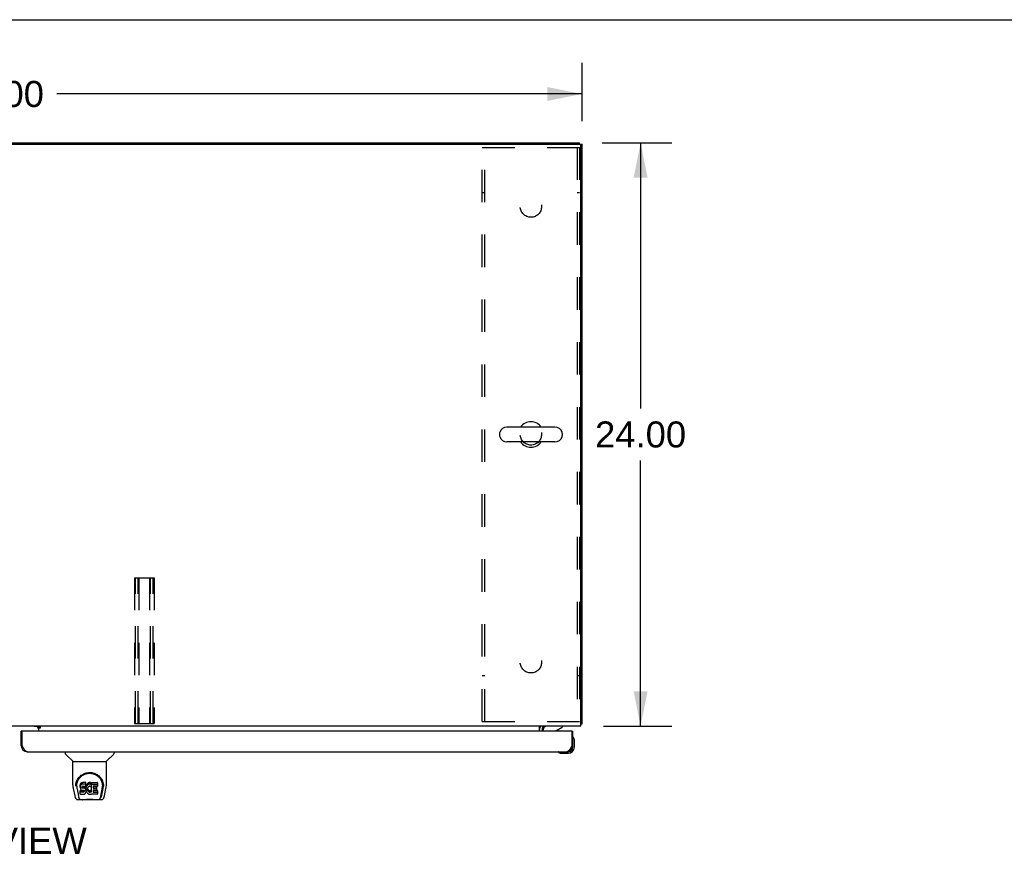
# Model space of a CAD drawing. Header units: inches. Extents: x 0 to 243, y 0 to 157.
# Tile 14 of 17: x 78 to 118, y 123 to 157. Entities that reach past the tile are written whole.
import ezdxf

# ---------------------------------------------------------------- set-up
doc = ezdxf.new("R2010")
doc.units = ezdxf.units.IN
doc.header["$LTSCALE"] = 13.357143
doc.header["$MEASUREMENT"] = 0
doc.linetypes.add('HIDDEN', pattern=[0.2, 0.1, -0.1])
doc.layers.get('0').update_dxf_attribs({"linetype": 'CONTINUOUS'})
for name, color, linetype in [('02___PRT_ALL_AXES', 7, 'CONTINUOUS'), ('DEFAULT_2', 8, 'HIDDEN'), ('DIMENSIONS', 7, 'CONTINUOUS')]:
    doc.layers.add(name, color=color, linetype=linetype)
doc.styles.get("Standard").update_dxf_attribs({"font": 'arial.ttf'})
doc.dimstyles.new('DIMSTYLE_1', dxfattribs={"dimtxt": 1.071429, "dimasz": 1.428571, "dimexe": 0.09, "dimexo": 0.07, "dimgap": 0.0375, "dimtad": 0, "dimtih": 1, "dimtoh": 1, "dimzin": 4, "dimdsep": 46, "dimtxsty": 'Standard', "dimblk": '_FILLED', "dimblk1": '_FILLED', "dimblk2": '_FILLED', "dimcen": 0.09, "dimazin": 1, "dimtfac": 1, "dimtdec": 3, "dimtofl": 0, "dimtmove": 0, "dimatfit": 3, "dimldrblk": '_FILLED', "dimfxl": 1, "dimtolj": 1, "dimtzin": 4, "dimarcsym": 0})

# ---------------------------------------------------------------- blocks, each defined once
blk = doc.blocks.new('_FILLED')
at = {"color": 0, "linetype": 'ByBlock'}
blk.add_solid([(0, 0), (-1, 0.2), (-1, -0.2)], dxfattribs=at)
blk = doc.blocks.new('*D1')
at = {"layer": 'DIMENSIONS', "color": 2, "linetype": 'Continuous'}
for p, q in [((53.036, 152.847), (53.036, 155.372)), ((101.036, 152.962), (101.036, 155.372)), ((53.036, 154.087), (74.628, 154.087)), ((101.036, 154.087), (79.444, 154.087))]:
    blk.add_line(p, q, dxfattribs=at)
at = {"layer": 'DIMENSIONS', "color": 2, "linetype": 'Continuous', "xscale": 1.4285714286, "yscale": 1.4285714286, "zscale": 1.4285714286, "rotation": 180}
blk.add_blockref('_FILLED', (53.036, 154.087), dxfattribs=at)
at = {"layer": 'DIMENSIONS', "color": 2, "linetype": 'Continuous', "xscale": 1.4285714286, "yscale": 1.4285714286, "zscale": 1.4285714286}
blk.add_blockref('_FILLED', (101.036, 154.087), dxfattribs=at)
at = {"layer": 'DIMENSIONS', "color": 2, "linetype": 'Continuous', "insert": (77.036, 154.622), "char_height": 1.0714, "width": 3.74403, "attachment_point": 2, "line_spacing_factor": 0.9}
blk.add_mtext('48.00', dxfattribs=at)
blk = doc.blocks.new('*D10')
at = {"layer": 'DIMENSIONS', "color": 2, "linetype": 'Continuous'}
for p, q in [((101.869, 152.076), (104.729, 152.076)), ((103.443, 152.076), (103.443, 141.148)), ((103.443, 128.076), (103.443, 139.005)), ((101.924, 128.076), (104.729, 128.076))]:
    blk.add_line(p, q, dxfattribs=at)
at = {"layer": 'DIMENSIONS', "color": 2, "linetype": 'Continuous', "xscale": 1.4285714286, "yscale": 1.4285714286, "zscale": 1.4285714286}
for p, rotation in [((103.443, 152.076), 90), ((103.443, 128.076), 270)]:
    blk.add_blockref('_FILLED', p, dxfattribs=dict(at, rotation=rotation))
at = {"layer": 'DIMENSIONS', "color": 2, "linetype": 'Continuous', "insert": (103.443, 140.612), "char_height": 1.0714, "width": 3.74403, "attachment_point": 2, "line_spacing_factor": 0.9}
blk.add_mtext('24.00', dxfattribs=at)

msp = doc.modelspace()

# ---------------------------------------------------------------- linework, layer by layer
at = {"color": 7, "linetype": 'Continuous'}
for p, q in [((0, 157.143), (242.857, 157.143)), ((53.14, 152.076), (100.932, 152.076)), ((100.932, 152.024), (100.932, 152.076)), ((100.932, 152.024), (101.036, 152.024)), ((97.644, 140.12), (97.644, 140.033)), ((99.919, 140.382), (97.944, 140.382)), ((100.219, 140.12), (100.219, 140.033)), ((99.919, 139.77), (97.944, 139.77)), ((78.611, 128.065), (78.675, 128.001)), ((78.75, 128.042), (78.682, 128.042)), ((78.682, 127.996), (78.682, 128.042)), ((99.395, 128.076), (99.429, 128.041)), ((99.432, 128.037), (99.432, 128.037)), ((99.432, 128.037), (99.432, 128.037)), ((99.981, 127.899), (100.219, 128.037)), ((100.219, 128.076), (100.219, 128.037)), ((100.984, 128.18), (101.036, 128.18)), ((78.035, 127.872), (77.973, 127.872)), ((99.432, 127.872), (99.432, 127.919)), ((100.599, 127.872), (100.661, 127.872)), ((100.676, 127.607), (100.674, 127.613)), ((77.973, 127.265), (78.015, 127.265)), ((100.661, 127.265), (100.619, 127.265)), ((100.661, 127.221), (100.661, 127.265)), ((100.721, 127.478), (100.718, 127.516)), ((100.721, 127.221), (100.721, 127.478)), ((79.782, 127.018), (79.782, 126.956)), ((80.091, 126.63), (79.794, 126.928)), ((81.481, 126.63), (81.778, 126.928)), ((81.79, 127.018), (81.79, 126.956)), ((100.066, 127.005), (100.073, 127.003)), ((100.164, 126.961), (100.202, 126.958)), ((100.202, 126.958), (100.458, 126.958)), ((100.414, 127.018), (100.458, 127.018)), ((80.097, 126.625), (81.475, 126.625)), ((80.097, 125.653), (80.097, 126.625)), ((81.475, 125.653), (81.475, 126.625)), ((80.222, 125.684), (80.221, 125.621)), ((80.259, 125.611), (80.259, 125.588)), ((80.402, 125.656), (80.4, 125.633)), ((80.4, 125.566), (80.4, 125.633)), ((80.402, 125.59), (80.4, 125.566)), ((80.4, 125.566), (80.401, 125.542)), ((80.401, 125.542), (80.405, 125.518)), ((80.407, 125.68), (80.402, 125.656)), ((80.402, 125.59), (80.402, 125.656)), ((80.407, 125.613), (80.402, 125.59)), ((80.405, 125.518), (80.413, 125.496)), ((80.416, 125.702), (80.407, 125.68)), ((80.407, 125.613), (80.407, 125.68)), ((80.416, 125.635), (80.407, 125.613)), ((80.43, 125.722), (80.416, 125.702)), ((80.416, 125.635), (80.416, 125.702)), ((80.43, 125.655), (80.416, 125.635)), ((80.438, 125.73), (80.43, 125.722)), ((80.43, 125.655), (80.43, 125.722)), ((80.438, 125.663), (80.43, 125.655)), ((80.448, 125.736), (80.438, 125.73)), ((80.438, 125.663), (80.438, 125.73)), ((80.448, 125.67), (80.438, 125.663)), ((80.469, 125.746), (80.448, 125.736)), ((80.448, 125.67), (80.448, 125.736)), ((80.469, 125.679), (80.448, 125.67)), ((80.493, 125.753), (80.469, 125.746)), ((80.469, 125.679), (80.469, 125.746)), ((80.493, 125.687), (80.469, 125.679)), ((80.471, 125.554), (80.472, 125.569)), ((80.472, 125.547), (80.471, 125.554)), ((80.472, 125.569), (80.474, 125.584)), ((80.472, 125.547), (80.472, 125.569)), ((80.474, 125.539), (80.472, 125.547)), ((80.474, 125.584), (80.477, 125.591)), ((80.474, 125.539), (80.474, 125.584)), ((80.478, 125.533), (80.474, 125.539)), ((80.477, 125.591), (80.483, 125.596)), ((80.478, 125.533), (80.478, 125.592)), ((80.485, 125.529), (80.478, 125.533)), ((80.483, 125.596), (80.497, 125.6)), ((80.485, 125.596), (80.484, 125.596)), ((80.499, 125.592), (80.485, 125.596)), ((80.485, 125.529), (80.485, 125.596)), ((80.499, 125.525), (80.485, 125.529)), ((80.632, 125.753), (80.493, 125.753)), ((80.493, 125.687), (80.493, 125.753)), ((80.632, 125.687), (80.493, 125.687)), ((80.497, 125.6), (80.512, 125.601)), ((80.523, 125.593), (80.499, 125.592)), ((80.499, 125.525), (80.499, 125.592)), ((80.523, 125.526), (80.499, 125.525)), ((80.512, 125.601), (80.625, 125.601)), ((80.547, 125.591), (80.523, 125.593)), ((80.523, 125.526), (80.523, 125.593)), ((80.547, 125.525), (80.523, 125.526)), ((80.57, 125.586), (80.547, 125.591)), ((80.547, 125.525), (80.547, 125.591)), ((80.57, 125.519), (80.547, 125.525)), ((80.581, 125.581), (80.57, 125.586)), ((80.57, 125.519), (80.57, 125.586)), ((80.581, 125.515), (80.57, 125.519)), ((80.591, 125.575), (80.581, 125.581)), ((80.581, 125.515), (80.581, 125.581)), ((80.591, 125.508), (80.581, 125.515)), ((80.608, 125.558), (80.591, 125.575)), ((80.591, 125.508), (80.591, 125.575)), ((80.622, 125.538), (80.608, 125.558)), ((80.608, 125.491), (80.608, 125.558)), ((80.631, 125.516), (80.622, 125.538)), ((80.622, 125.471), (80.622, 125.538)), ((80.625, 125.601), (80.63, 125.602)), ((80.63, 125.602), (80.632, 125.607)), ((80.632, 125.512), (80.631, 125.516)), ((80.631, 125.449), (80.631, 125.516)), ((80.634, 125.711), (80.632, 125.753)), ((80.632, 125.687), (80.632, 125.753)), ((80.634, 125.644), (80.632, 125.687)), ((80.632, 125.607), (80.633, 125.62)), ((80.637, 125.589), (80.632, 125.545)), ((80.632, 125.478), (80.632, 125.545)), ((80.637, 125.523), (80.632, 125.478)), ((80.633, 125.62), (80.634, 125.644)), ((80.634, 125.644), (80.634, 125.711)), ((80.641, 125.611), (80.637, 125.589)), ((80.637, 125.523), (80.637, 125.589)), ((80.641, 125.545), (80.637, 125.523)), ((80.647, 125.633), (80.641, 125.611)), ((80.641, 125.545), (80.641, 125.611)), ((80.647, 125.566), (80.641, 125.545)), ((80.655, 125.653), (80.647, 125.633)), ((80.647, 125.566), (80.647, 125.633)), ((80.655, 125.587), (80.647, 125.566)), ((80.666, 125.673), (80.655, 125.653)), ((80.655, 125.587), (80.655, 125.653)), ((80.666, 125.606), (80.655, 125.587)), ((80.679, 125.691), (80.666, 125.673)), ((80.666, 125.606), (80.666, 125.673)), ((80.679, 125.624), (80.666, 125.606)), ((80.694, 125.708), (80.679, 125.691)), ((80.679, 125.624), (80.679, 125.691)), ((80.694, 125.641), (80.679, 125.624)), ((80.71, 125.723), (80.694, 125.708)), ((80.694, 125.641), (80.694, 125.708)), ((80.71, 125.656), (80.694, 125.641)), ((80.705, 125.521), (80.702, 125.494)), ((80.709, 125.533), (80.705, 125.521)), ((80.715, 125.545), (80.709, 125.533)), ((80.728, 125.736), (80.71, 125.723)), ((80.71, 125.656), (80.71, 125.723)), ((80.728, 125.669), (80.71, 125.656)), ((80.729, 125.568), (80.715, 125.545)), ((80.749, 125.745), (80.728, 125.736)), ((80.728, 125.669), (80.728, 125.736)), ((80.749, 125.678), (80.728, 125.669)), ((80.737, 125.579), (80.729, 125.568)), ((80.748, 125.586), (80.737, 125.579)), ((80.773, 125.597), (80.748, 125.586)), ((80.771, 125.75), (80.749, 125.745)), ((80.749, 125.678), (80.749, 125.745)), ((80.771, 125.683), (80.749, 125.678)), ((80.793, 125.752), (80.771, 125.75)), ((80.771, 125.683), (80.771, 125.75)), ((80.793, 125.685), (80.771, 125.683)), ((80.786, 125.6), (80.773, 125.597)), ((80.799, 125.6), (80.786, 125.6)), ((80.793, 125.752), (80.815, 125.752)), ((80.793, 125.685), (80.793, 125.752)), ((80.815, 125.685), (80.793, 125.685)), ((80.812, 125.597), (80.799, 125.6)), ((80.825, 125.592), (80.812, 125.597)), ((80.826, 125.75), (80.815, 125.752)), ((80.815, 125.685), (80.815, 125.752)), ((80.826, 125.683), (80.815, 125.685)), ((80.837, 125.747), (80.826, 125.75)), ((80.826, 125.683), (80.826, 125.75)), ((80.837, 125.68), (80.826, 125.683)), ((80.857, 125.663), (80.831, 125.594)), ((80.856, 125.734), (80.837, 125.747)), ((80.837, 125.68), (80.837, 125.747)), ((80.856, 125.668), (80.837, 125.68)), ((80.856, 125.734), (80.856, 125.668)), ((80.857, 125.731), (80.857, 125.664)), ((80.866, 125.751), (81.103, 125.751)), ((80.866, 125.359), (80.866, 125.751)), ((80.866, 125.685), (81.103, 125.685)), ((80.936, 125.597), (80.936, 125.529)), ((81.103, 125.601), (80.94, 125.601)), ((80.94, 125.592), (81.072, 125.592)), ((80.94, 125.525), (81.072, 125.525)), ((81.076, 125.587), (81.076, 125.447)), ((81.107, 125.747), (81.107, 125.606)), ((81.35, 125.684), (81.351, 125.621)), ((81.357, 125.598), (81.357, 125.598)), ((80.112, 125.51), (80.177, 125.205)), ((80.268, 125.49), (80.325, 125.197)), ((80.343, 125.129), (80.336, 125.129)), ((80.342, 125.133), (80.345, 125.123)), ((80.345, 125.122), (80.345, 125.123)), ((80.402, 125.28), (80.402, 125.422)), ((80.466, 125.427), (80.407, 125.426)), ((80.407, 125.359), (80.407, 125.426)), ((80.466, 125.36), (80.407, 125.359)), ((80.407, 125.275), (80.551, 125.275)), ((80.413, 125.496), (80.426, 125.476)), ((80.426, 125.476), (80.442, 125.459)), ((80.442, 125.459), (80.462, 125.446)), ((80.462, 125.446), (80.473, 125.441)), ((80.527, 125.427), (80.466, 125.427)), ((80.466, 125.36), (80.466, 125.427)), ((80.527, 125.36), (80.466, 125.36)), ((80.473, 125.441), (80.485, 125.439)), ((80.485, 125.439), (80.532, 125.439)), ((80.542, 125.428), (80.527, 125.427)), ((80.527, 125.36), (80.527, 125.427)), ((80.542, 125.361), (80.527, 125.36)), ((80.532, 125.439), (80.54, 125.438)), ((80.54, 125.438), (80.547, 125.436)), ((80.549, 125.432), (80.542, 125.428)), ((80.542, 125.361), (80.542, 125.428)), ((80.549, 125.365), (80.542, 125.361)), ((80.547, 125.436), (80.553, 125.431)), ((80.55, 125.433), (80.549, 125.432)), ((80.549, 125.365), (80.549, 125.432)), ((80.554, 125.37), (80.549, 125.365)), ((80.551, 125.275), (80.563, 125.277)), ((80.553, 125.431), (80.558, 125.425)), ((80.554, 125.37), (80.554, 125.43)), ((80.563, 125.382), (80.554, 125.37)), ((80.558, 125.425), (80.564, 125.412)), ((80.563, 125.382), (80.563, 125.414)), ((80.566, 125.389), (80.563, 125.382)), ((80.563, 125.277), (80.574, 125.281)), ((80.564, 125.412), (80.567, 125.397)), ((80.566, 125.389), (80.566, 125.401)), ((80.567, 125.397), (80.566, 125.389)), ((80.574, 125.281), (80.594, 125.295)), ((80.608, 125.491), (80.591, 125.508)), ((80.594, 125.295), (80.611, 125.312)), ((80.622, 125.471), (80.608, 125.491)), ((80.611, 125.312), (80.618, 125.321)), ((80.618, 125.321), (80.623, 125.332)), ((80.631, 125.449), (80.622, 125.471)), ((80.623, 125.332), (80.632, 125.355)), ((80.637, 125.426), (80.631, 125.449)), ((80.632, 125.478), (80.633, 125.456)), ((80.632, 125.355), (80.638, 125.378)), ((80.633, 125.456), (80.636, 125.434)), ((80.636, 125.434), (80.641, 125.412)), ((80.64, 125.402), (80.637, 125.426)), ((80.638, 125.378), (80.64, 125.402)), ((80.64, 125.402), (80.64, 125.416)), ((80.641, 125.412), (80.648, 125.391)), ((80.648, 125.391), (80.669, 125.352)), ((80.669, 125.352), (80.682, 125.333)), ((80.682, 125.333), (80.696, 125.317)), ((80.696, 125.317), (80.713, 125.302)), ((80.702, 125.494), (80.701, 125.467)), ((80.701, 125.467), (80.703, 125.454)), ((80.703, 125.454), (80.703, 125.494)), ((80.703, 125.454), (80.706, 125.441)), ((80.704, 125.513), (80.706, 125.508)), ((80.706, 125.508), (80.716, 125.483)), ((80.706, 125.441), (80.706, 125.508)), ((80.706, 125.441), (80.716, 125.416)), ((80.713, 125.302), (80.73, 125.288)), ((80.716, 125.483), (80.729, 125.46)), ((80.716, 125.416), (80.716, 125.483)), ((80.716, 125.416), (80.729, 125.393)), ((80.729, 125.46), (80.738, 125.45)), ((80.729, 125.393), (80.729, 125.46)), ((80.729, 125.393), (80.738, 125.383)), ((80.73, 125.288), (80.74, 125.283)), ((80.738, 125.45), (80.748, 125.441)), ((80.738, 125.383), (80.738, 125.45)), ((80.738, 125.383), (80.748, 125.374)), ((80.74, 125.283), (80.751, 125.279)), ((80.748, 125.441), (80.759, 125.434)), ((80.748, 125.374), (80.748, 125.441)), ((80.748, 125.374), (80.759, 125.367)), ((80.751, 125.279), (80.773, 125.274)), ((80.759, 125.434), (80.772, 125.429)), ((80.759, 125.367), (80.759, 125.434)), ((80.759, 125.367), (80.772, 125.362)), ((80.772, 125.429), (80.785, 125.426)), ((80.772, 125.362), (80.772, 125.429)), ((80.772, 125.362), (80.785, 125.36)), ((80.773, 125.274), (80.794, 125.271)), ((80.785, 125.426), (80.798, 125.426)), ((80.785, 125.36), (80.785, 125.426)), ((80.785, 125.36), (80.798, 125.359)), ((80.794, 125.271), (80.817, 125.274)), ((80.798, 125.426), (80.811, 125.428)), ((80.798, 125.359), (80.798, 125.426)), ((80.798, 125.359), (80.811, 125.361)), ((80.811, 125.428), (80.824, 125.432)), ((80.811, 125.361), (80.811, 125.428)), ((80.811, 125.361), (80.824, 125.365)), ((80.817, 125.274), (80.838, 125.281)), ((80.824, 125.432), (80.836, 125.437)), ((80.824, 125.365), (80.824, 125.432)), ((80.824, 125.365), (80.836, 125.371)), ((80.836, 125.437), (80.847, 125.445)), ((80.836, 125.371), (80.836, 125.437)), ((80.836, 125.371), (80.847, 125.378)), ((80.838, 125.281), (80.857, 125.293)), ((80.847, 125.445), (80.847, 125.378)), ((80.854, 125.444), (80.866, 125.426)), ((80.854, 125.377), (80.866, 125.359)), ((80.868, 125.293), (80.857, 125.293)), ((80.857, 125.293), (80.857, 125.293)), ((80.868, 125.28), (80.868, 125.293)), ((81.103, 125.275), (80.872, 125.275)), ((80.937, 125.438), (80.937, 125.361)), ((81.072, 125.443), (80.942, 125.443)), ((80.942, 125.423), (81.103, 125.423)), ((80.942, 125.356), (81.103, 125.356)), ((81.108, 125.419), (81.108, 125.28)), ((81.227, 125.123), (81.23, 125.133)), ((81.227, 125.122), (81.227, 125.123)), ((81.236, 125.129), (81.229, 125.129)), ((81.246, 125.197), (81.303, 125.487)), ((81.288, 125.232), (81.34, 125.503)), ((81.303, 125.487), (81.304, 125.491)), ((81.395, 125.205), (81.46, 125.51)), ((80.301, 125.05), (80.503, 125.05)), ((80.388, 125.05), (80.382, 125.05)), ((80.388, 125.05), (80.386, 125.05)), ((81.079, 125.038), (80.493, 125.038)), ((81.069, 125.05), (81.271, 125.05)), ((81.186, 125.05), (81.184, 125.05))]:
    msp.add_line(p, q, dxfattribs=at)
at = {"color": 3, "linetype": 'Continuous'}
for p, q in [((53.15, 152.024), (100.921, 152.024)), ((100.984, 128.076), (100.984, 151.962)), ((101.036, 128.18), (101.036, 152.024)), ((100.984, 128.076), (53.088, 128.076)), ((78.682, 128.065), (78.51, 128.065)), ((78.682, 128.047), (78.682, 128.076)), ((78.682, 128.047), (78.75, 128.047)), ((78.75, 127.996), (78.682, 127.996)), ((78.682, 127.996), (78.682, 127.872)), ((78.75, 128.047), (78.75, 127.996)), ((99.286, 127.872), (99.286, 128.076)), ((99.431, 128.039), (99.426, 128.045)), ((99.431, 128.038), (99.431, 128.039)), ((99.432, 128.037), (99.431, 128.038)), ((77.973, 127.265), (77.973, 127.872)), ((78.015, 127.265), (78.015, 127.852)), ((100.599, 127.872), (78.035, 127.872)), ((99.39, 127.934), (99.39, 127.872)), ((100.619, 127.852), (100.619, 127.265)), ((100.661, 127.265), (100.661, 127.872)), ((78.022, 127.252), (78.015, 127.265)), ((78.032, 127.234), (78.022, 127.252)), ((78.039, 127.221), (78.032, 127.234)), ((78.045, 127.209), (78.039, 127.221)), ((78.052, 127.197), (78.045, 127.209)), ((78.058, 127.185), (78.052, 127.197)), ((100.593, 127.215), (100.586, 127.203)), ((100.599, 127.228), (100.593, 127.215)), ((100.606, 127.24), (100.599, 127.228)), ((100.619, 127.265), (100.606, 127.24)), ((78.22, 127.018), (100.414, 127.018))]:
    msp.add_line(p, q, dxfattribs=at)
for points in [[(99.404, 128.07), (99.402, 128.072), (99.399, 128.073), (99.397, 128.074), (99.395, 128.075)], [(99.419, 128.054), (99.418, 128.056), (99.416, 128.058), (99.413, 128.061), (99.411, 128.063), (99.409, 128.065), (99.407, 128.068), (99.404, 128.07)], [(99.426, 128.045), (99.424, 128.047), (99.423, 128.049), (99.421, 128.051), (99.419, 128.054)], [(99.433, 128.036), (99.433, 128.036), (99.433, 128.036), (99.432, 128.037), (99.432, 128.037)], [(100.984, 128.161), (100.984, 128.161), (100.988, 128.162), (100.992, 128.163), (100.996, 128.164), (101, 128.165)], [(101, 128.165), (101.008, 128.166), (101.012, 128.167), (101.015, 128.168), (101.018, 128.168), (101.021, 128.169), (101.024, 128.17), (101.027, 128.171), (101.029, 128.172), (101.031, 128.173), (101.032, 128.174), (101.034, 128.175), (101.035, 128.176), (101.035, 128.178), (101.036, 128.179), (101.036, 128.18)], [(78.22, 127.018), (78.217, 127.019), (78.213, 127.019), (78.21, 127.019), (78.207, 127.02), (78.203, 127.02), (78.2, 127.021), (78.197, 127.022), (78.194, 127.023), (78.19, 127.025), (78.187, 127.026), (78.184, 127.028), (78.18, 127.03), (78.177, 127.032), (78.174, 127.034), (78.17, 127.036), (78.167, 127.038), (78.164, 127.041), (78.161, 127.044), (78.157, 127.046), (78.154, 127.049), (78.151, 127.053), (78.147, 127.056), (78.144, 127.059), (78.141, 127.063), (78.138, 127.066), (78.134, 127.07), (78.131, 127.074), (78.128, 127.078), (78.124, 127.082), (78.121, 127.086), (78.118, 127.091), (78.114, 127.095), (78.111, 127.1), (78.108, 127.104), (78.105, 127.109), (78.101, 127.114), (78.098, 127.119), (78.095, 127.124), (78.091, 127.129), (78.088, 127.135), (78.085, 127.14), (78.081, 127.145), (78.078, 127.151), (78.075, 127.156), (78.072, 127.162), (78.068, 127.168), (78.065, 127.173), (78.062, 127.179), (78.058, 127.185)], [(100.586, 127.203), (100.579, 127.191), (100.576, 127.185), (100.573, 127.179), (100.569, 127.174), (100.566, 127.168), (100.563, 127.162), (100.56, 127.156), (100.556, 127.151), (100.553, 127.145), (100.55, 127.14), (100.546, 127.135), (100.543, 127.129), (100.54, 127.124), (100.537, 127.119), (100.533, 127.114), (100.53, 127.109), (100.527, 127.104), (100.523, 127.1), (100.52, 127.095), (100.517, 127.091), (100.513, 127.086), (100.51, 127.082), (100.507, 127.078), (100.504, 127.074), (100.5, 127.07), (100.497, 127.066), (100.494, 127.063), (100.49, 127.059), (100.487, 127.056), (100.484, 127.053), (100.48, 127.049), (100.477, 127.046), (100.474, 127.044), (100.471, 127.041), (100.467, 127.038), (100.464, 127.036), (100.461, 127.034), (100.457, 127.032), (100.454, 127.03), (100.451, 127.028), (100.447, 127.026), (100.444, 127.025), (100.441, 127.023), (100.438, 127.022), (100.434, 127.021), (100.431, 127.02), (100.428, 127.02), (100.424, 127.019), (100.421, 127.019), (100.418, 127.019), (100.414, 127.018)]]:
    msp.add_lwpolyline(points, dxfattribs=at)
at = {"color": 7, "linetype": 'Continuous'}
for points in [[(80.215, 125.611), (80.218, 125.653), (80.225, 125.705), (80.237, 125.754), (80.252, 125.8), (80.271, 125.844), (80.292, 125.884), (80.317, 125.923), (80.344, 125.959), (80.373, 125.992), (80.405, 126.023), (80.44, 126.052), (80.476, 126.077), (80.515, 126.1), (80.556, 126.12), (80.599, 126.137), (80.644, 126.151), (80.69, 126.16), (80.737, 126.166), (80.784, 126.169), (80.831, 126.167), (80.878, 126.161), (80.924, 126.152), (80.969, 126.139), (81.012, 126.122), (81.053, 126.102), (81.092, 126.08), (81.129, 126.054), (81.164, 126.026), (81.196, 125.995), (81.226, 125.962), (81.253, 125.926), (81.277, 125.888), (81.299, 125.848), (81.318, 125.805), (81.334, 125.759), (81.346, 125.71), (81.354, 125.659), (81.357, 125.611)], [(80.259, 125.611), (80.259, 125.631), (80.261, 125.655), (80.263, 125.679), (80.267, 125.703), (80.272, 125.727), (80.278, 125.75), (80.284, 125.773), (80.292, 125.795), (80.301, 125.816), (80.31, 125.837), (80.32, 125.858), (80.331, 125.877), (80.343, 125.896), (80.355, 125.914), (80.368, 125.931), (80.381, 125.948), (80.395, 125.964), (80.409, 125.979), (80.423, 125.993), (80.438, 126.006), (80.453, 126.019), (80.468, 126.031), (80.483, 126.042), (80.499, 126.053), (80.515, 126.063), (80.53, 126.072), (80.546, 126.08)], [(80.546, 126.08), (80.562, 126.088), (80.578, 126.095), (80.594, 126.102), (80.61, 126.108), (80.626, 126.113), (80.642, 126.118), (80.658, 126.122), (80.674, 126.126), (80.69, 126.129), (80.706, 126.132), (80.722, 126.134), (80.737, 126.136), (80.753, 126.137), (80.769, 126.138), (80.785, 126.138), (80.801, 126.138), (80.817, 126.137), (80.833, 126.136), (80.849, 126.134), (80.865, 126.132), (80.881, 126.129), (80.897, 126.126), (80.913, 126.122), (80.929, 126.118), (80.945, 126.113), (80.961, 126.108), (80.977, 126.102), (80.993, 126.096), (81.009, 126.088)], [(81.009, 126.088), (81.025, 126.081), (81.041, 126.072), (81.057, 126.063), (81.072, 126.053), (81.088, 126.043), (81.103, 126.032), (81.118, 126.02), (81.133, 126.007), (81.148, 125.994), (81.163, 125.979), (81.177, 125.964), (81.191, 125.949), (81.204, 125.932), (81.217, 125.915), (81.229, 125.896), (81.241, 125.877), (81.251, 125.858), (81.262, 125.838), (81.271, 125.817), (81.28, 125.795), (81.287, 125.773), (81.294, 125.75), (81.3, 125.727), (81.305, 125.704), (81.308, 125.68), (81.311, 125.656), (81.312, 125.631), (81.313, 125.611)], [(80.097, 125.653), (80.098, 125.626), (80.101, 125.584), (80.106, 125.542), (80.112, 125.51)], [(80.215, 125.598), (80.215, 125.602), (80.215, 125.611)], [(80.259, 125.588), (80.259, 125.571), (80.261, 125.543), (80.264, 125.515), (80.268, 125.49)], [(81.304, 125.491), (81.304, 125.494), (81.305, 125.497), (81.305, 125.5), (81.306, 125.503), (81.306, 125.506), (81.307, 125.509), (81.307, 125.513), (81.308, 125.516), (81.308, 125.52), (81.309, 125.523), (81.309, 125.527), (81.31, 125.531), (81.31, 125.535), (81.311, 125.539), (81.311, 125.543), (81.311, 125.548), (81.312, 125.552), (81.312, 125.556), (81.312, 125.561), (81.312, 125.566), (81.313, 125.57), (81.313, 125.575), (81.313, 125.58), (81.313, 125.585), (81.313, 125.611)], [(81.357, 125.611), (81.357, 125.603), (81.357, 125.598)], [(81.46, 125.51), (81.466, 125.541), (81.471, 125.583), (81.474, 125.626), (81.475, 125.654)], [(80.177, 125.205), (80.181, 125.19), (80.186, 125.169), (80.192, 125.15), (80.198, 125.134), (80.205, 125.119), (80.212, 125.105), (80.22, 125.093), (80.23, 125.082), (80.241, 125.072), (80.253, 125.063), (80.267, 125.057), (80.282, 125.052), (80.297, 125.05), (80.301, 125.05)], [(80.325, 125.197), (80.328, 125.185), (80.331, 125.172), (80.334, 125.158), (80.338, 125.145), (80.342, 125.133)], [(80.345, 125.122), (80.351, 125.11), (80.357, 125.097), (80.363, 125.087), (80.37, 125.078), (80.377, 125.069), (80.385, 125.063), (80.394, 125.057), (80.404, 125.053), (80.414, 125.05), (80.422, 125.05)], [(80.407, 125.426), (80.406, 125.426), (80.406, 125.426), (80.406, 125.426), (80.405, 125.426), (80.405, 125.426), (80.404, 125.425), (80.404, 125.425), (80.404, 125.425), (80.403, 125.424), (80.403, 125.424), (80.403, 125.423), (80.403, 125.423), (80.402, 125.422), (80.402, 125.422)], [(80.407, 125.359), (80.406, 125.359), (80.406, 125.359), (80.406, 125.359), (80.405, 125.359), (80.405, 125.359), (80.404, 125.359), (80.404, 125.358), (80.404, 125.358), (80.403, 125.358), (80.403, 125.357), (80.403, 125.357), (80.403, 125.356), (80.402, 125.356), (80.402, 125.355)], [(81.15, 125.05), (81.158, 125.05), (81.168, 125.053), (81.178, 125.057), (81.187, 125.063), (81.195, 125.069), (81.202, 125.078), (81.209, 125.087), (81.215, 125.097), (81.221, 125.11), (81.227, 125.122)], [(81.23, 125.133), (81.234, 125.145), (81.238, 125.158), (81.241, 125.172), (81.244, 125.185), (81.246, 125.197)], [(81.271, 125.05), (81.285, 125.051), (81.299, 125.054), (81.311, 125.059), (81.323, 125.066), (81.333, 125.074), (81.343, 125.083), (81.351, 125.093), (81.358, 125.103), (81.365, 125.115), (81.371, 125.127), (81.377, 125.141), (81.382, 125.156), (81.387, 125.173), (81.392, 125.192), (81.395, 125.205)], [(80.503, 125.05), (80.523, 125.05), (80.545, 125.052), (80.568, 125.054), (80.593, 125.057), (80.619, 125.06), (80.646, 125.063), (80.673, 125.065), (80.701, 125.068), (80.73, 125.069), (80.759, 125.07), (80.789, 125.071), (80.818, 125.07), (80.847, 125.069), (80.875, 125.067), (80.903, 125.065), (80.93, 125.062), (80.956, 125.059), (80.981, 125.057), (81.005, 125.054), (81.028, 125.052), (81.049, 125.05), (81.069, 125.05)], [(80.503, 125.05), (80.525, 125.05), (80.551, 125.052), (80.579, 125.055), (80.607, 125.057), (80.636, 125.06), (80.665, 125.063), (80.694, 125.065), (80.725, 125.067), (80.755, 125.068), (80.785, 125.069), (80.816, 125.069), (80.846, 125.067), (80.877, 125.066), (80.906, 125.063), (80.936, 125.06), (80.993, 125.055)], [(80.993, 125.055), (81.02, 125.052), (81.047, 125.05), (81.069, 125.05)]]:
    msp.add_lwpolyline(points, dxfattribs=at)
at = {"color": 3, "linetype": 'Continuous'}
for centre, radius, start, end in [((100.921, 151.962), 0.0625, 0, 90), ((78.567, 127.961), 0.115, 0, 64.7498), ((99.532, 127.934), 0.142, 90, 180), ((78.035, 127.852), 0.02, 90, 180), ((100.599, 127.852), 0.02, 0, 90), ((78.22, 127.265), 0.246, 180, 270), ((100.414, 127.265), 0.246, 270, 360)]:
    msp.add_arc(centre, radius, start, end, dxfattribs=at)
at = {"color": 7, "linetype": 'Continuous'}
for centre, radius, start, end in [((98.932, 140.076), 0.523, 35.8102, 144.1898), ((97.788, 140.12), 0.144, 164.3697, 180), ((97.944, 140.076), 0.306, 90, 164.3697), ((99.919, 140.076), 0.306, 15.6303, 90), ((100.076, 140.12), 0.144, 0, 15.6303), ((97.788, 140.033), 0.144, 180, 195.6303), ((97.944, 140.076), 0.306, 195.6303, 270), ((98.932, 140.076), 0.523, 215.8091, 324.1909), ((99.919, 140.076), 0.306, 270, 344.3697), ((100.076, 140.033), 0.144, 344.3697, 360), ((99.532, 127.934), 0.246, 144.6735, 180), ((99.589, 127.919), 0.157, 90, 180), ((100.031, 127.813), 0.1, 120.092, 143.4532), ((100.676, 127.598), 0.015, 96.3796, 180), ((100.673, 127.598), 0.015, 30.8899, 83.6204), ((100.471, 127.478), 0.25, 0, 30.8899), ((100.458, 127.221), 0.263, 270, 360), ((100.458, 127.221), 0.203, 270, 360), ((79.821, 126.956), 0.0394, 180, 225), ((81.751, 126.956), 0.0394, 315, 360), ((100.081, 127.003), 0.015, 90, 173.6204), ((100.081, 127.007), 0.015, 186.3796, 239.1101), ((100.202, 127.208), 0.25, 239.1101, 270), ((80.105, 126.644), 0.0197, 225, 270), ((81.467, 126.644), 0.0197, 270, 315), ((80.493, 125.058), 0.0197, 203.607, 270), ((81.079, 125.058), 0.0197, 270, 336.393)]:
    msp.add_arc(centre, radius, start, end, dxfattribs=at)
for centre, major_axis, ratio, start_param, end_param in [((80.786, 125.611), (0, 0.565), 0.999848, 1.129542, 1.553352), ((80.827, 125.596), (0.00448, 0), 1, -1.986921, -0.366491), ((80.853, 125.731), (0, 0.00448), 1, -1.566905, -0.665444), ((80.853, 125.664), (0.00448, 0), 1, 5.916695, 7.188538), ((80.94, 125.597), (0, 0.00448), 1, 0, 1.570796), ((80.94, 125.596), (0, 0.00448), 1, 1.570796, 3.141593), ((80.94, 125.529), (0, 0.00448), 1, 1.570796, 3.141593), ((81.072, 125.587), (0, 0.00448), 1, -1.570796, 0), ((81.072, 125.52), (0, 0.00448), 1, -1.570796, 0), ((81.103, 125.747), (0, 0.00448), 1, -1.570796, 0), ((81.103, 125.68), (0, 0.00448), 1, -1.570796, 0), ((81.103, 125.606), (0, 0.00448), 1, -3.141593, -1.570796), ((80.786, 125.611), (0, 0.565), 0.999848, 4.519536, 5.157611), ((80.407, 125.28), (0, 0.00483), 1, -4.712389, -3.141593), ((80.85, 125.441), (0.00448, 0), 1, 0.594971, 2.222579), ((80.85, 125.374), (0.00448, 0), 1, 1.570796, 2.222579), ((80.85, 125.374), (0, 0.00448), 1, -0.975826, 0), ((80.872, 125.28), (0, 0.00448), 1, 1.570796, 3.141593), ((80.942, 125.438), (0, 0.00448), 1, 0, 1.570796), ((80.942, 125.428), (0, 0.00448), 1, 1.570796, 3.141593), ((80.942, 125.361), (0, 0.00448), 1, 1.570796, 3.141593), ((81.072, 125.447), (0, 0.00448), 1, -3.141593, -1.570796), ((81.103, 125.419), (0, 0.00448), 1, -1.570796, 0), ((81.103, 125.352), (0, 0.00448), 1, -1.570796, 0), ((81.103, 125.28), (0, 0.00448), 1, -3.141593, -1.570796), ((81.23, 125.483), (-0.007, 0.354), 0.213027, -3.145575, -2.360177)]:
    msp.add_ellipse(centre, major_axis=major_axis, ratio=ratio, start_param=start_param, end_param=end_param, dxfattribs=at)
at = {"layer": '02___PRT_ALL_AXES', "color": 3, "linetype": 'Continuous'}
msp.add_line((78.51, 128.065), (78.51, 128.076), dxfattribs=at)
at = {"layer": '02___PRT_ALL_AXES', "color": 8, "linetype": 'HIDDEN'}
for centre in [(98.932, 149.451), (98.932, 140.076), (98.932, 130.701)]:
    msp.add_circle(centre, 0.438, dxfattribs=at)
at = {"layer": '02___PRT_ALL_AXES', "color": 7, "linetype": 'Continuous'}
for start, end in [(350.8498, 351.3733), (355.1015, 355.5324)]:
    msp.add_arc((100.458, 127.221), 0.263, start, end, dxfattribs=at)
at = {"layer": 'DEFAULT_2', "color": 8, "linetype": 'HIDDEN'}
for p, q in [((96.932, 151.889), (100.932, 151.889)), ((96.932, 128.264), (96.932, 151.889)), ((97.036, 128.264), (97.036, 151.889)), ((100.828, 151.889), (100.828, 128.264)), ((100.932, 151.889), (100.932, 128.264)), ((97.036, 150.014), (96.932, 150.014)), ((100.932, 150.014), (100.828, 150.014)), ((82.63, 134.18), (83.442, 134.18)), ((82.63, 134.18), (82.63, 128.18)), ((82.67, 128.18), (82.67, 134.18)), ((82.777, 128.18), (82.777, 134.18)), ((82.817, 134.18), (82.817, 128.18)), ((83.255, 134.18), (83.255, 128.18)), ((83.295, 128.18), (83.295, 134.18)), ((83.402, 128.18), (83.402, 134.18)), ((83.442, 134.18), (83.442, 128.18)), ((97.036, 130.139), (96.932, 130.139)), ((100.932, 130.139), (100.828, 130.139)), ((82.63, 128.18), (83.442, 128.18)), ((96.932, 128.264), (100.932, 128.264))]:
    msp.add_line(p, q, dxfattribs=at)

# ---------------------------------------------------------------- texts
at = {"layer": 'DIMENSIONS', "color": 2, "linetype": 'Continuous', "insert": (77.01, 123.891), "char_height": 1.0714, "width": 7.30085, "attachment_point": 2, "line_spacing_factor": 0.9}
msp.add_mtext('TOP VIEW', dxfattribs=at)

# ---------------------------------------------------------------- dimensions: what is measured, and where the dimension line sits
at = {"layer": 'DIMENSIONS', "color": 2, "linetype": 'Continuous'}
dim = msp.add_linear_dim(base=(101.036, 154.087), p1=(53.036, 155.442), p2=(101.036, 155.442), dimstyle='DIMSTYLE_1', dxfattribs=at)
dim.commit()
dim.dimension.update_dxf_attribs({"geometry": '*D1', "text_midpoint": (77.008, 154.081), "dimtype": 160})
dim = msp.add_linear_dim(base=(103.443, 152.076), p1=(101.854, 128.076), p2=(101.799, 152.076), angle=90, dimstyle='DIMSTYLE_1', dxfattribs=at)
dim.commit()
dim.dimension.update_dxf_attribs({"geometry": '*D10', "text_midpoint": (103.429, 140.07), "dimtype": 160})

doc.saveas('drawing.dxf')
